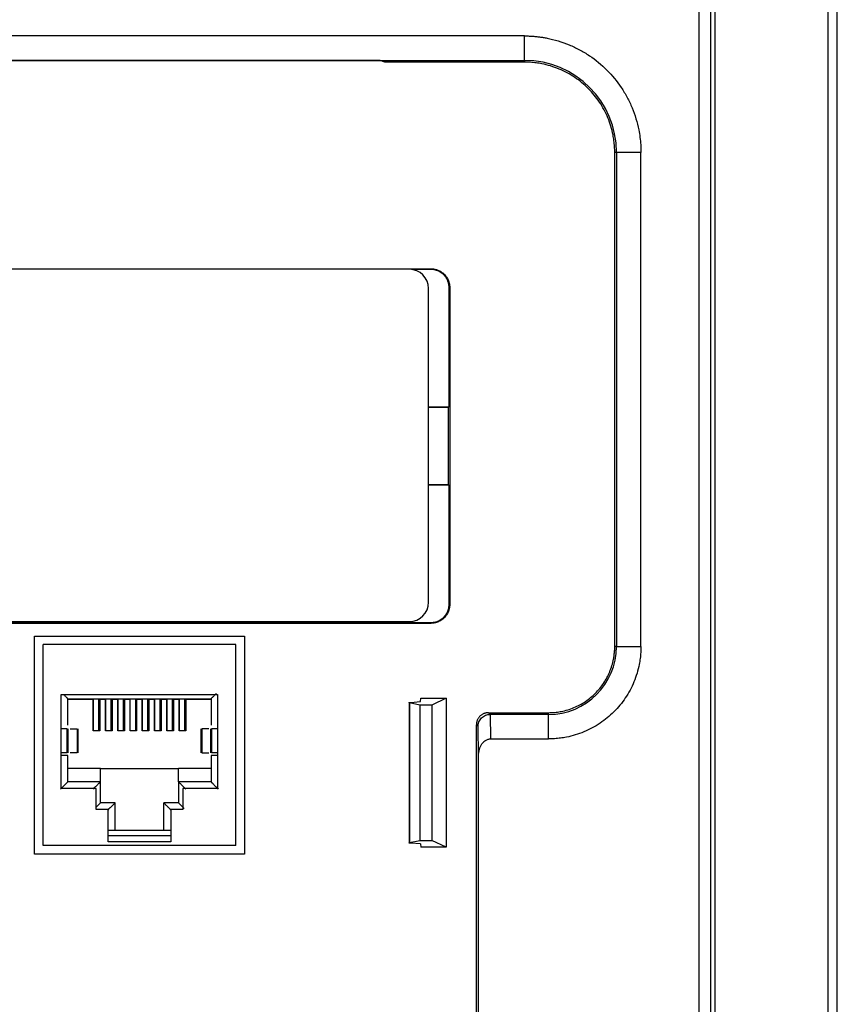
# Model space of a CAD drawing. Header units: millimetres. Extents: x 190.2 to 209.7, y 176 to 224.
# Tile 8 of 9: x 203 to 209.7, y 210.5 to 218.7. Entities that reach past the tile are written whole.
import ezdxf

# ---------------------------------------------------------------- set-up
doc = ezdxf.new("R2010")
doc.units = ezdxf.units.MM

msp = doc.modelspace()

# ---------------------------------------------------------------- linework, layer by layer
at = {"color": 7, "linetype": 'Continuous', "lineweight": 25}
for p, q in [((208.7322, 221.5409), (208.7322, 208.4066)), ((208.5997, 221.4863), (208.5997, 208.4613)), ((208.6997, 208.4611), (208.6997, 221.4864)), ((209.6714, 221.3988), (209.6714, 208.5488)), ((209.75, 207.5488), (209.75, 221.3988)), ((207.1505, 218.5611), (200.7505, 218.5611)), ((207.1505, 218.3576), (207.1505, 218.5611)), ((200.7505, 218.3576), (207.1505, 218.3576)), ((205.9505, 218.3567), (201.9505, 218.3567)), ((205.9909, 218.3433), (205.9505, 218.3567)), ((207.1505, 218.3433), (205.9909, 218.3433)), ((207.1505, 218.3576), (207.1505, 218.3433)), ((207.9005, 213.4883), (207.9005, 217.5933)), ((207.9148, 217.5933), (207.9005, 217.5933)), ((208.1183, 217.5933), (207.9148, 217.5933)), ((207.9148, 217.5933), (207.9148, 213.4883)), ((208.1183, 213.4883), (208.1183, 217.5933)), ((201.531, 216.6271), (206.371, 216.6271)), ((206.371, 216.6202), (206.371, 216.6271)), ((206.1937, 216.6219), (201.5363, 216.6219)), ((206.371, 216.6202), (206.225, 216.6188)), ((206.3531, 213.855), (206.3531, 216.4625)), ((206.5239, 215.4816), (206.5239, 216.4688)), ((206.5294, 216.4688), (206.5239, 216.4688)), ((206.5294, 216.4688), (206.5294, 213.8388)), ((206.3531, 215.48), (206.5239, 215.4816)), ((206.5184, 215.4761), (206.5239, 215.4816)), ((206.3531, 215.4747), (206.5184, 215.4761)), ((206.5184, 214.8314), (206.5184, 215.4761)), ((206.5184, 214.8314), (206.3531, 214.8329)), ((206.5239, 214.8259), (206.3531, 214.8275)), ((206.5184, 214.8314), (206.5239, 214.8259)), ((206.5239, 213.8388), (206.5239, 214.8259)), ((206.5239, 213.8388), (206.5294, 213.8388)), ((201.531, 213.6888), (206.221, 213.6888)), ((206.371, 213.6804), (201.531, 213.6804)), ((201.5363, 213.6956), (206.1937, 213.6956)), ((206.221, 213.6888), (206.221, 213.698)), ((206.221, 213.6888), (206.371, 213.6873)), ((206.371, 213.6873), (206.371, 213.6804)), ((203.0797, 213.575), (204.8223, 213.575)), ((203.0797, 211.7625), (203.0797, 213.575)), ((204.8223, 213.575), (204.8223, 211.7625)), ((203.1505, 211.8338), (203.1505, 213.5038)), ((204.7505, 213.5038), (203.1505, 213.5038)), ((204.7505, 211.8338), (204.7505, 213.5038)), ((207.9148, 213.4883), (207.9005, 213.4883)), ((207.9148, 213.4883), (208.1183, 213.4883)), ((203.3005, 213.0888), (204.6005, 213.0888)), ((203.3005, 212.8038), (203.3005, 213.0888)), ((203.3555, 213.0538), (204.5455, 213.0538)), ((203.3555, 212.8338), (203.3555, 213.0538)), ((203.3555, 213.0493), (203.5005, 213.0493)), ((203.5005, 213.0515), (203.566, 213.0515)), ((203.5005, 213.0493), (203.5005, 213.0515)), ((203.566, 213.0493), (203.5005, 213.0493)), ((203.566, 213.0515), (203.566, 213.0538)), ((203.566, 212.7888), (203.566, 213.0493)), ((203.5685, 212.7888), (203.5685, 213.0538)), ((203.6135, 212.7888), (203.6135, 213.0538)), ((203.621, 213.0515), (203.621, 213.0538)), ((203.621, 213.0515), (203.668, 213.0515)), ((203.621, 213.0493), (203.621, 212.7888)), ((203.668, 213.0493), (203.621, 213.0493)), ((203.668, 213.0515), (203.668, 213.0538)), ((203.668, 212.7888), (203.668, 213.0493)), ((203.6705, 212.7888), (203.6705, 213.0538)), ((203.7155, 212.7888), (203.7155, 213.0538)), ((203.723, 213.0515), (203.723, 213.0538)), ((203.723, 213.0515), (203.77, 213.0515)), ((203.723, 213.0493), (203.723, 212.7888)), ((203.77, 213.0493), (203.723, 213.0493)), ((203.77, 213.0515), (203.77, 213.0538)), ((203.77, 212.7888), (203.77, 213.0493)), ((203.7725, 212.7888), (203.7725, 213.0538)), ((203.8175, 212.7888), (203.8175, 213.0538)), ((203.825, 213.0515), (203.825, 213.0538)), ((203.825, 213.0515), (203.872, 213.0515)), ((203.825, 213.0493), (203.825, 212.7888)), ((203.872, 213.0493), (203.825, 213.0493)), ((203.872, 213.0515), (203.872, 213.0538)), ((203.872, 212.7888), (203.872, 213.0493)), ((203.8745, 212.7888), (203.8745, 213.0538)), ((203.9195, 212.7888), (203.9195, 213.0538)), ((203.927, 213.0515), (203.927, 213.0538)), ((203.927, 213.0515), (203.974, 213.0515)), ((203.927, 213.0493), (203.927, 212.7888)), ((203.974, 213.0493), (203.927, 213.0493)), ((203.974, 213.0515), (203.974, 213.0538)), ((203.974, 212.7888), (203.974, 213.0493)), ((203.9765, 212.7888), (203.9765, 213.0538)), ((204.0215, 212.7888), (204.0215, 213.0538)), ((204.029, 213.0515), (204.029, 213.0538)), ((204.029, 213.0515), (204.076, 213.0515)), ((204.029, 213.0493), (204.029, 212.7888)), ((204.076, 213.0493), (204.029, 213.0493)), ((204.076, 213.0515), (204.076, 213.0538)), ((204.076, 212.7888), (204.076, 213.0493)), ((204.0785, 212.7888), (204.0785, 213.0538)), ((204.1235, 212.7888), (204.1235, 213.0538)), ((204.131, 213.0515), (204.131, 213.0538)), ((204.131, 213.0515), (204.178, 213.0515)), ((204.131, 213.0493), (204.131, 212.7888)), ((204.178, 213.0493), (204.131, 213.0493)), ((204.178, 213.0515), (204.178, 213.0538)), ((204.178, 212.7888), (204.178, 213.0493)), ((204.1805, 212.7888), (204.1805, 213.0538)), ((204.2255, 212.7888), (204.2255, 213.0538)), ((204.233, 213.0515), (204.233, 213.0538)), ((204.233, 213.0515), (204.28, 213.0515)), ((204.233, 213.0493), (204.233, 212.7888)), ((204.28, 213.0493), (204.233, 213.0493)), ((204.28, 213.0515), (204.28, 213.0538)), ((204.28, 212.7888), (204.28, 213.0493)), ((204.2825, 212.7888), (204.2825, 213.0538)), ((204.3275, 212.7888), (204.3275, 213.0538)), ((204.335, 213.0538), (204.335, 213.0515)), ((204.335, 213.0515), (204.4005, 213.0515)), ((204.335, 213.0493), (204.335, 212.7888)), ((204.4005, 213.0493), (204.335, 213.0493)), ((204.4005, 213.0515), (204.4005, 213.0493)), ((204.4005, 213.0493), (204.5455, 213.0493)), ((204.5455, 213.0538), (204.5455, 212.8338)), ((204.6005, 213.0888), (204.6005, 212.8038)), ((206.191, 213.0245), (206.191, 211.853)), ((206.206, 213.0242), (206.2851, 213.0298)), ((206.2851, 213.0298), (206.2891, 213.0578)), ((206.2891, 213.0578), (206.4982, 213.0578)), ((206.4982, 213.0578), (206.381, 213.0008)), ((206.4982, 213.0578), (206.4982, 211.8197)), ((206.281, 213.0008), (206.195, 213.0191)), ((206.195, 213.0191), (206.195, 211.8584)), ((206.381, 213.0008), (206.281, 213.0008)), ((206.281, 213.0008), (206.281, 211.8767)), ((206.381, 213.0008), (206.381, 211.8767)), ((206.8642, 212.9239), (206.8504, 212.9383)), ((206.8504, 212.9383), (207.3505, 212.9383)), ((206.8642, 212.924), (206.8671, 212.7205)), ((207.3505, 212.924), (206.8642, 212.924)), ((207.3505, 212.924), (207.3505, 212.9383)), ((207.3505, 212.7205), (207.3505, 212.924)), ((203.3005, 212.6038), (203.3005, 212.8038)), ((203.3505, 212.6038), (203.3505, 212.8038)), ((203.3562, 212.8038), (203.3562, 212.6038)), ((203.3737, 212.8038), (203.4319, 212.8038)), ((203.4319, 212.8038), (203.4319, 212.6038)), ((203.4405, 212.6036), (203.4405, 212.8039)), ((203.621, 212.7888), (203.566, 212.7888)), ((203.723, 212.7888), (203.668, 212.7888)), ((203.825, 212.7888), (203.77, 212.7888)), ((203.927, 212.7888), (203.872, 212.7888)), ((204.029, 212.7888), (203.974, 212.7888)), ((204.131, 212.7888), (204.076, 212.7888)), ((204.233, 212.7888), (204.178, 212.7888)), ((204.335, 212.7888), (204.28, 212.7888)), ((204.4605, 212.8039), (204.4605, 212.6036)), ((204.4691, 212.8038), (204.4691, 212.6038)), ((204.5273, 212.8038), (204.4691, 212.8038)), ((204.5448, 212.6038), (204.5448, 212.8038)), ((204.5505, 212.8038), (204.5505, 212.6038)), ((204.6005, 212.8038), (204.6005, 212.6038)), ((206.7641, 212.8247), (206.7505, 212.8383)), ((206.7505, 209.0533), (206.7505, 212.8383)), ((206.7683, 212.5796), (206.7641, 212.8247)), ((206.8671, 212.7205), (207.3505, 212.7205)), ((203.3005, 212.3088), (203.3005, 212.6038)), ((203.3555, 212.3638), (203.3555, 212.5838)), ((203.4319, 212.6038), (203.3737, 212.6038)), ((204.4691, 212.6038), (204.5273, 212.6038)), ((204.5455, 212.5838), (204.5455, 212.3638)), ((204.6005, 212.6038), (204.6005, 212.3088)), ((206.7683, 209.0533), (206.7683, 212.5796)), ((203.6255, 212.4738), (203.3555, 212.4738)), ((203.6255, 212.3638), (203.6255, 212.4738)), ((203.6255, 212.4738), (204.2755, 212.4738)), ((204.5455, 212.4738), (204.2755, 212.4738)), ((204.2755, 212.3638), (204.2755, 212.4738)), ((203.5905, 212.3088), (203.3005, 212.3088)), ((203.6255, 212.3638), (203.3555, 212.3638)), ((203.5905, 212.1338), (203.5905, 212.3088)), ((203.6255, 212.1888), (203.6255, 212.3638)), ((204.5455, 212.3638), (204.2755, 212.3638)), ((204.2755, 212.3638), (204.2755, 212.1888)), ((204.3105, 212.3088), (204.3105, 212.1338)), ((204.6005, 212.3088), (204.3105, 212.3088)), ((203.6905, 212.1338), (203.5905, 212.1338)), ((203.748, 212.1888), (203.6255, 212.1888)), ((203.6905, 211.8638), (203.6905, 212.1338)), ((203.748, 211.9588), (203.748, 212.1888)), ((204.2755, 212.1888), (204.153, 212.1888)), ((204.153, 211.9588), (204.153, 212.1888)), ((204.2105, 212.1338), (204.2105, 211.8638)), ((204.3105, 212.1338), (204.2105, 212.1338)), ((204.2105, 211.9588), (203.6905, 211.9588)), ((204.2105, 211.9138), (203.6905, 211.9138)), ((204.7505, 211.8338), (203.1505, 211.8338)), ((204.2105, 211.8638), (203.6905, 211.8638)), ((206.195, 211.8584), (206.281, 211.8767)), ((206.2851, 211.8478), (206.206, 211.8534)), ((206.281, 211.8767), (206.381, 211.8767)), ((206.2851, 211.8478), (206.2891, 211.8197)), ((206.4982, 211.8197), (206.2891, 211.8197)), ((206.4982, 211.8197), (206.381, 211.8767)), ((204.8223, 211.7625), (203.0797, 211.7625))]:
    msp.add_line(p, q, dxfattribs=at)
for centre, radius, start, end in [((207.1505, 217.5933), 0.7643, 0, 90), ((207.3505, 213.4883), 0.5643, 270, 0)]:
    msp.add_arc(centre, radius, start, end, dxfattribs=at)
for centre, major_axis, start_param, end_param in [((206.1925, 216.4613), (0.114, 0.114), 5.501585, 7.064785), ((206.1925, 213.8563), (-0.114, 0.114), 2.359993, 3.923193)]:
    msp.add_ellipse(centre, major_axis=major_axis, ratio=0.992433, start_param=start_param, end_param=end_param, dxfattribs=at)
for points, knots in [([(207.1505, 218.5611), (207.161, 218.561), (207.1819, 218.5608), (207.2132, 218.5592), (207.2444, 218.5567), (207.2756, 218.5531), (207.3066, 218.5486), (207.3587, 218.5392), (207.431, 218.5212), (207.5214, 218.4889), (207.6083, 218.4478), (207.7169, 218.3824), (207.8392, 218.2819), (207.9397, 218.1597), (208.005, 218.0511), (208.0461, 217.9642), (208.0784, 217.8738), (208.099, 217.7913), (208.1108, 217.7185), (208.1171, 217.656), (208.1179, 217.6142), (208.1183, 217.5933)], [0, 0, 0, 0, 0.020674, 0.0413065, 0.0619191, 0.0825336, 0.1031718, 0.1238554, 0.1869599, 0.2500991, 0.3132036, 0.3763429, 0.500008, 0.6236732, 0.6867777, 0.7499169, 0.8130214, 0.8761607, 0.9174618, 0.9586835, 1, 1, 1, 1]), ([(207.9005, 217.5933), (207.9004, 217.6014), (207.9003, 217.6176), (207.8991, 217.6419), (207.8971, 217.6661), (207.8943, 217.6902), (207.8908, 217.7142), (207.8835, 217.7546), (207.8696, 217.8106), (207.8445, 217.8807), (207.8127, 217.948), (207.7621, 218.0322), (207.6842, 218.127), (207.5894, 218.2048), (207.5053, 218.2555), (207.438, 218.2873), (207.3679, 218.3124), (207.304, 218.3283), (207.2475, 218.3375), (207.1991, 218.3424), (207.1667, 218.343), (207.1505, 218.3433)], [0, 0, 0, 0, 0.020673, 0.041304, 0.061917, 0.082531, 0.10317, 0.123855, 0.186955, 0.250099, 0.313199, 0.376343, 0.500008, 0.623673, 0.686773, 0.749917, 0.813016, 0.876161, 0.91746, 0.958681, 1, 1, 1, 1]), ([(206.371, 216.6271), (206.375, 216.6271), (206.383, 216.6269), (206.3948, 216.6255), (206.4065, 216.6233), (206.4181, 216.6202), (206.4357, 216.6139), (206.4586, 216.6021), (206.4837, 216.5815), (206.5044, 216.5564), (206.5174, 216.5311), (206.5248, 216.5083), (206.5287, 216.4887), (206.5292, 216.4754), (206.5294, 216.4688)], [0, 0, 0, 0, 0.0482794, 0.096162, 0.143923, 0.1918394, 0.2401857, 0.3700092, 0.5000482, 0.6298718, 0.7599109, 0.8401081, 0.9197097, 1, 1, 1, 1]), ([(206.5239, 216.4688), (206.5238, 216.4728), (206.5236, 216.4808), (206.5221, 216.4926), (206.5198, 216.5043), (206.5165, 216.5158), (206.5103, 216.5327), (206.4989, 216.554), (206.4797, 216.577), (206.4564, 216.596), (206.4327, 216.6084), (206.4106, 216.6158), (206.391, 216.6196), (206.3777, 216.62), (206.371, 216.6202)], [0, 0, 0, 0, 0.049916, 0.099389, 0.148743, 0.1983, 0.248383, 0.372647, 0.497495, 0.622514, 0.748112, 0.832202, 0.915685, 1, 1, 1, 1]), ([(206.5294, 213.8388), (206.5293, 213.8348), (206.5291, 213.8268), (206.5277, 213.8149), (206.5255, 213.8032), (206.5224, 213.7917), (206.5162, 213.774), (206.5044, 213.7512), (206.4838, 213.726), (206.4586, 213.7054), (206.4334, 213.6924), (206.4105, 213.685), (206.3909, 213.6811), (206.3777, 213.6806), (206.371, 213.6804)], [0, 0, 0, 0, 0.048279, 0.096162, 0.143923, 0.191839, 0.240186, 0.370009, 0.500048, 0.629872, 0.759911, 0.840108, 0.91971, 1, 1, 1, 1]), ([(206.371, 213.6873), (206.375, 213.6874), (206.383, 213.6875), (206.3949, 213.6888), (206.4066, 213.6911), (206.4181, 213.6942), (206.435, 213.7003), (206.4563, 213.7115), (206.4796, 213.7305), (206.4989, 213.7536), (206.5115, 213.7772), (206.5191, 213.7992), (206.5231, 213.8188), (206.5236, 213.8321), (206.5239, 213.8388)], [0, 0, 0, 0, 0.050719, 0.100969, 0.151059, 0.201299, 0.251997, 0.377379, 0.502616, 0.627248, 0.751728, 0.834756, 0.917012, 1, 1, 1, 1]), ([(208.1183, 213.4883), (208.1182, 213.48), (208.1181, 213.4634), (208.1168, 213.4385), (208.1148, 213.4137), (208.112, 213.389), (208.1084, 213.3644), (208.1009, 213.3231), (208.0867, 213.2657), (208.061, 213.194), (208.0284, 213.1251), (207.9766, 213.0389), (207.8969, 212.9419), (207.7999, 212.8622), (207.7137, 212.8104), (207.6448, 212.7778), (207.5731, 212.7521), (207.5076, 212.7358), (207.4498, 212.7264), (207.4003, 212.7214), (207.3671, 212.7208), (207.3505, 212.7205)], [0, 0, 0, 0, 0.020673, 0.041304, 0.061917, 0.082532, 0.103171, 0.123855, 0.186955, 0.250099, 0.313199, 0.376343, 0.500008, 0.623673, 0.686773, 0.749917, 0.813017, 0.876161, 0.91746, 0.958682, 1, 1, 1, 1]), ([(207.3505, 212.9383), (207.3576, 212.9383), (207.3719, 212.9385), (207.3932, 212.9398), (207.4145, 212.9419), (207.4357, 212.9448), (207.4676, 212.9504), (207.5099, 212.9609), (207.5613, 212.9793), (207.6107, 213.0026), (207.6724, 213.0398), (207.7419, 213.0969), (207.799, 213.1664), (207.8361, 213.2281), (207.8595, 213.2774), (207.8778, 213.3288), (207.8895, 213.3757), (207.8962, 213.4171), (207.8998, 213.4526), (207.9003, 213.4764), (207.9005, 213.4883)], [0, 0, 0, 0, 0.024798, 0.049545, 0.074279, 0.099035, 0.123853, 0.186945, 0.250097, 0.313189, 0.376341, 0.500007, 0.623672, 0.686764, 0.749916, 0.813008, 0.87616, 0.917456, 0.958678, 1, 1, 1, 1]), ([(203.3555, 213.0538), (203.3553, 213.054), (203.3549, 213.0545), (203.3513, 213.058), (203.3457, 213.0636), (203.3359, 213.0734), (203.3266, 213.0827), (203.3205, 213.0888)], [0, 0, 0, 0, 0.145014, 0.299333, 0.467299, 0.652299, 1, 1, 1, 1]), ([(204.5455, 213.0538), (204.5457, 213.054), (204.5462, 213.0544), (204.5497, 213.0579), (204.5553, 213.0636), (204.566, 213.0743), (204.5784, 213.0867), (204.5884, 213.0966), (204.5908, 213.0991)], [0, 0, 0, 0, 0.121465, 0.250723, 0.391413, 0.54637, 0.886312, 1, 1, 1, 1]), ([(206.195, 213.0191), (206.1943, 213.0193), (206.1928, 213.0196), (206.1915, 213.0202), (206.1909, 213.0207), (206.191, 213.0213), (206.1923, 213.0222), (206.1964, 213.0233), (206.2028, 213.0239), (206.206, 213.0242)], [0, 0, 0, 0, 0.100274, 0.200602, 0.300987, 0.401431, 0.501936, 0.747028, 1, 1, 1, 1]), ([(206.8504, 212.9383), (206.8472, 212.9382), (206.8406, 212.938), (206.8309, 212.9365), (206.8214, 212.9341), (206.8121, 212.9308), (206.8033, 212.9266), (206.7948, 212.9215), (206.7869, 212.9157), (206.7797, 212.9091), (206.7731, 212.9018), (206.7672, 212.8939), (206.7622, 212.8855), (206.758, 212.8766), (206.7547, 212.8674), (206.7523, 212.8579), (206.7508, 212.8481), (206.7506, 212.8416), (206.7505, 212.8383)], [0, 0, 0, 0, 0.062505, 0.125008, 0.18751, 0.25001, 0.312508, 0.375006, 0.437503, 0.5, 0.562497, 0.624994, 0.687492, 0.74999, 0.81249, 0.874992, 0.937495, 1, 1, 1, 1]), ([(206.7641, 212.8247), (206.7642, 212.8278), (206.7644, 212.8338), (206.7657, 212.8421), (206.7674, 212.8494), (206.7693, 212.8556), (206.7731, 212.866), (206.7803, 212.8796), (206.7934, 212.8952), (206.8089, 212.9078), (206.8266, 212.9171), (206.8452, 212.9228), (206.8579, 212.9236), (206.8642, 212.9239)], [0, 0, 0, 0, 0.063037, 0.119424, 0.16916, 0.212245, 0.248681, 0.388309, 0.51249, 0.641624, 0.765533, 0.884782, 1, 1, 1, 1]), ([(203.3505, 212.8038), (203.3505, 212.8038), (203.3451, 212.8038), (203.3266, 212.8038), (203.3136, 212.8038), (203.3005, 212.8038)], [0, 0, 0, 0, 0.5, 0.5, 1, 1, 1, 1]), ([(204.6005, 212.8038), (204.5874, 212.8038), (204.5744, 212.8038), (204.5559, 212.8038), (204.5505, 212.8038), (204.5505, 212.8038)], [0, 0, 0, 0, 0.5, 0.5, 1, 1, 1, 1]), ([(206.7683, 212.5796), (206.7684, 212.5839), (206.7685, 212.5923), (206.7697, 212.604), (206.7713, 212.6145), (206.7731, 212.6235), (206.7768, 212.6382), (206.7838, 212.6573), (206.7965, 212.6797), (206.8119, 212.6977), (206.8278, 212.7097), (206.8422, 212.7163), (206.8546, 212.7198), (206.8629, 212.7202), (206.8671, 212.7205)], [0, 0, 0, 0, 0.069263, 0.131659, 0.187188, 0.235853, 0.277659, 0.427391, 0.555629, 0.684129, 0.79871, 0.867863, 0.934637, 1, 1, 1, 1]), ([(203.3555, 212.5838), (203.3555, 212.5838), (203.349, 212.5838), (203.3268, 212.5838), (203.3112, 212.5838), (203.2955, 212.5838)], [0, 0, 0, 0, 0.5, 0.5, 1, 1, 1, 1]), ([(203.3505, 212.6038), (203.3504, 212.6038), (203.3503, 212.6038), (203.349, 212.6038), (203.3467, 212.6038), (203.3426, 212.6038), (203.3362, 212.6038), (203.3282, 212.6038), (203.3193, 212.6038), (203.3099, 212.6038), (203.3037, 212.6038), (203.3005, 212.6038)], [0, 0, 0, 0, 0.079597, 0.159223, 0.240129, 0.368602, 0.500069, 0.628543, 0.760011, 0.879282, 1, 1, 1, 1]), ([(204.6055, 212.5838), (204.5898, 212.5838), (204.5742, 212.5838), (204.552, 212.5838), (204.5455, 212.5838), (204.5455, 212.5838)], [0, 0, 0, 0, 0.5, 0.5, 1, 1, 1, 1]), ([(204.6005, 212.6038), (204.5984, 212.6038), (204.5942, 212.6038), (204.588, 212.6038), (204.5808, 212.6038), (204.5729, 212.6038), (204.5649, 212.6038), (204.5584, 212.6038), (204.5538, 212.6038), (204.551, 212.6038), (204.5507, 212.6038), (204.5505, 212.6038)], [0, 0, 0, 0, 0.080115, 0.159741, 0.240152, 0.369781, 0.500092, 0.629721, 0.760033, 0.87985, 1, 1, 1, 1]), ([(203.3555, 212.3638), (203.3554, 212.3637), (203.3553, 212.3636), (203.3541, 212.3625), (203.3523, 212.3607), (203.3498, 212.3581), (203.3466, 212.3549), (203.3426, 212.3509), (203.3368, 212.3451), (203.3285, 212.3368), (203.3186, 212.3268), (203.3073, 212.3156), (203.2999, 212.3081), (203.2955, 212.3038)], [0, 0, 0, 0, 0.056102, 0.113807, 0.173745, 0.236477, 0.302496, 0.372222, 0.446014, 0.574059, 0.724076, 0.838205, 1, 1, 1, 1]), ([(203.6255, 212.3638), (203.6254, 212.3637), (203.6253, 212.3636), (203.6242, 212.3624), (203.6224, 212.3606), (203.6199, 212.3581), (203.6166, 212.3548), (203.6126, 212.3509), (203.6068, 212.3451), (203.5986, 212.3368), (203.5886, 212.3269), (203.5773, 212.3156), (203.5699, 212.3081), (203.5655, 212.3038)], [0, 0, 0, 0, 0.056102, 0.113807, 0.173745, 0.236477, 0.302496, 0.372222, 0.446014, 0.574059, 0.724076, 0.838205, 1, 1, 1, 1]), ([(204.2755, 212.3638), (204.2756, 212.3637), (204.2757, 212.3636), (204.2769, 212.3625), (204.2787, 212.3607), (204.2812, 212.3581), (204.2844, 212.3549), (204.2884, 212.3509), (204.2942, 212.3451), (204.3025, 212.3368), (204.3124, 212.3268), (204.3237, 212.3156), (204.3311, 212.3081), (204.3355, 212.3038)], [0, 0, 0, 0, 0.056102, 0.113807, 0.173745, 0.236477, 0.302496, 0.372222, 0.446014, 0.574059, 0.724076, 0.838205, 1, 1, 1, 1]), ([(204.5455, 212.3638), (204.5456, 212.3637), (204.5457, 212.3636), (204.5468, 212.3624), (204.5486, 212.3606), (204.5511, 212.3581), (204.5544, 212.3548), (204.5584, 212.3509), (204.5642, 212.3451), (204.5724, 212.3368), (204.5824, 212.3269), (204.5937, 212.3156), (204.6011, 212.3081), (204.6055, 212.3038)], [0, 0, 0, 0, 0.056102, 0.113807, 0.173745, 0.236477, 0.302496, 0.372222, 0.446014, 0.574059, 0.724076, 0.838205, 1, 1, 1, 1]), ([(203.6255, 212.1888), (203.6253, 212.1886), (203.6248, 212.1881), (203.6213, 212.1846), (203.6157, 212.179), (203.6059, 212.1691), (203.5966, 212.1598), (203.5905, 212.1538)], [0, 0, 0, 0, 0.145014, 0.299333, 0.467299, 0.652299, 1, 1, 1, 1]), ([(203.748, 212.1888), (203.7479, 212.1887), (203.7478, 212.1886), (203.7467, 212.1874), (203.7449, 212.1856), (203.7424, 212.1831), (203.7391, 212.1798), (203.7351, 212.1759), (203.7293, 212.1701), (203.7211, 212.1618), (203.7111, 212.1519), (203.6998, 212.1406), (203.6924, 212.1331), (203.688, 212.1288)], [0, 0, 0, 0, 0.056102, 0.113807, 0.173745, 0.236477, 0.302496, 0.372222, 0.446014, 0.574059, 0.724076, 0.838205, 1, 1, 1, 1]), ([(204.213, 212.1288), (204.2107, 212.1311), (204.2063, 212.1355), (204.2002, 212.1415), (204.1952, 212.1465), (204.1883, 212.1535), (204.1799, 212.1618), (204.1704, 212.1713), (204.1628, 212.1789), (204.1572, 212.1845), (204.1536, 212.1881), (204.1532, 212.1885), (204.153, 212.1888)], [0, 0, 0, 0, 0.086956, 0.16198, 0.225074, 0.276243, 0.426307, 0.554455, 0.680809, 0.795534, 0.900941, 1, 1, 1, 1]), ([(204.2755, 212.1888), (204.2757, 212.1885), (204.2761, 212.1881), (204.2797, 212.1845), (204.2853, 212.1789), (204.296, 212.1683), (204.3084, 212.1559), (204.3184, 212.1459), (204.3208, 212.1434)], [0, 0, 0, 0, 0.1214651, 0.250723, 0.3914129, 0.5463702, 0.8863117, 1, 1, 1, 1]), ([(206.206, 211.8534), (206.2046, 211.8535), (206.2015, 211.8537), (206.1976, 211.8542), (206.1942, 211.8549), (206.1912, 211.8558), (206.1903, 211.857), (206.1934, 211.8579), (206.195, 211.8584)], [0, 0, 0, 0, 0.10878, 0.228459, 0.359056, 0.500581, 0.75029, 1, 1, 1, 1])]:
    msp.add_open_spline(points, degree=3, knots=knots, dxfattribs=at)

doc.saveas('drawing.dxf')
